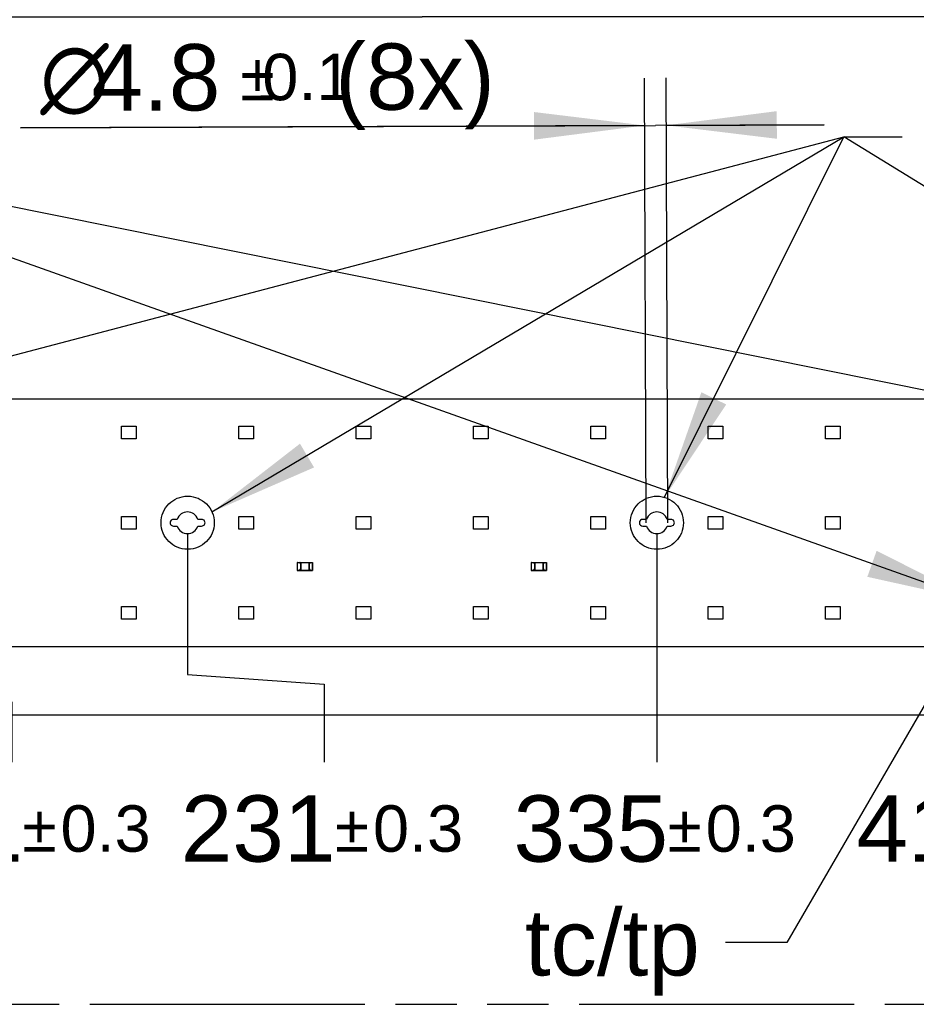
# Model space of a CAD drawing. Header units: millimetres. Extents: x 0 to 210, y 0 to 297.
# Tile 10 of 27: x 94 to 123, y 133 to 164. Entities that reach past the tile are written whole.
import ezdxf
from ezdxf.enums import TextEntityAlignment as Align

# ---------------------------------------------------------------- set-up
doc = ezdxf.new("R2010")
doc.units = ezdxf.units.MM
doc.header["$LTSCALE"] = 19.36
doc.linetypes.add('CENTER', pattern=[0.6, 0.375, -0.075, 0.075, -0.075])
doc.linetypes.add('PHANTOM', pattern=[0.8, 0.45, -0.05, 0.1, -0.05, 0.1, -0.05])
doc.layers.get('0').update_dxf_attribs({"linetype": 'CONTINUOUS'})
for name, color, linetype in [('DEFAULT_3', 7, 'PHANTOM'), ('Z_DIM_2D', 7, 'CONTINUOUS'), ('Z_NOTICE', 7, 'CONTINUOUS')]:
    doc.layers.add(name, color=color, linetype=linetype)
doc.styles.get("Standard").update_dxf_attribs({"font": 'txt', "width": 0.7})
doc.styles.add('TEXTSTYLE_3', font='helveticaneueltw1g-ltcn.otf')
doc.styles.add('TEXTSTYLE_4', font='gdt', dxfattribs={"width": 0.7})
doc.dimstyles.new('DIMSTYLE_1', dxfattribs={"dimtxt": 2.1, "dimasz": 3.5, "dimexe": 1.5, "dimexo": 0, "dimgap": 0.525, "dimtad": 1, "dimdec": 3, "dimlfac": 7.000007, "dimdsep": 46, "dimtxsty": 'TEXTSTYLE_3', "dimblk": '_FILLED', "dimblk1": '_FILLED', "dimblk2": '_FILLED', "dimcen": 0.09, "dimclrt": 5, "dimadec": 3, "dimazin": 2, "dimtol": 1, "dimtp": 0.4, "dimtm": 0.4, "dimtfac": 1, "dimtdec": 3, "dimtofl": 0, "dimtmove": 0, "dimatfit": 3, "dimldrblk": '_FILLED', "dimfxl": 0, "dimtolj": 1, "dimarcsym": 0})
doc.dimstyles.new('DIMSTYLE_5', dxfattribs={"dimtxt": 2.1, "dimasz": 3.5, "dimexe": 1.5, "dimexo": 0, "dimgap": 0.525, "dimtad": 0, "dimtih": 1, "dimtoh": 1, "dimdec": 3, "dimlfac": 7.000007, "dimdsep": 46, "dimtxsty": 'TEXTSTYLE_3', "dimblk": '_FILLED', "dimblk1": '_FILLED', "dimblk2": '_FILLED', "dimcen": 0.09, "dimclrt": 5, "dimadec": 3, "dimazin": 2, "dimtol": 1, "dimtp": 0.3, "dimtm": 0.3, "dimtfac": 1, "dimtdec": 3, "dimtofl": 0, "dimtmove": 0, "dimatfit": 3, "dimldrblk": '_FILLED', "dimfxl": 0, "dimtolj": 1, "dimarcsym": 0})
doc.dimstyles.new('DIMSTYLE_7', dxfattribs={"dimtxt": 2.1, "dimasz": 3.5, "dimexe": 1.5, "dimexo": 0, "dimgap": 0.525, "dimtad": 0, "dimtih": 1, "dimtoh": 1, "dimlfac": 7.000007, "dimdsep": 46, "dimtxsty": 'TEXTSTYLE_3', "dimblk": '_FILLED', "dimblk1": '_FILLED', "dimblk2": '_FILLED', "dimcen": 0.09, "dimclrt": 5, "dimazin": 2, "dimtol": 1, "dimtp": 0.3, "dimtm": 0.3, "dimtfac": 1, "dimtofl": 0, "dimtmove": 0, "dimatfit": 3, "dimldrblk": '_FILLED', "dimfxl": 0, "dimtolj": 1, "dimarcsym": 0})
doc.dimstyles.new('DIMSTYLE_9', dxfattribs={"dimtxt": 2.1, "dimasz": 3.5, "dimexe": 1.5, "dimexo": 0, "dimgap": 0.525, "dimtad": 1, "dimdec": 3, "dimlfac": 7.000007, "dimdsep": 46, "dimtxsty": 'TEXTSTYLE_3', "dimblk": '_FILLED', "dimblk1": '_FILLED', "dimblk2": '_FILLED', "dimcen": 0.09, "dimclrt": 5, "dimadec": 3, "dimazin": 2, "dimtol": 1, "dimtp": 0.1, "dimtm": 0.1, "dimtfac": 1, "dimtdec": 3, "dimtofl": 0, "dimtmove": 0, "dimatfit": 3, "dimldrblk": '_FILLED', "dimfxl": 0, "dimtolj": 1, "dimarcsym": 0})
doc.dimstyles.get("Standard").update_dxf_attribs({"dimtxt": 3.5, "dimasz": 3.5, "dimexe": 1.5, "dimexo": 0, "dimtad": 1, "dimdec": 3, "dimdsep": 46, "dimtxsty": 'Standard', "dimblk": '_FILLED', "dimblk1": '_FILLED', "dimblk2": '_FILLED', "dimcen": 0.09, "dimclrt": 5, "dimadec": 3, "dimazin": 2, "dimtol": 1, "dimtp": 0.001, "dimtm": 0.001, "dimtfac": 1, "dimtdec": 3, "dimtofl": 0, "dimtmove": 0, "dimatfit": 3, "dimldrblk": '_FILLED', "dimfxl": 0, "dimtolj": 1, "dimarcsym": 0})

# ---------------------------------------------------------------- blocks, each defined once
blk = doc.blocks.new('*D2')
at = {"layer": 'Z_DIM_2D', "color": 2, "linetype": 'Continuous', "transparency": 16777216}
for p, q in [((66.688, 151.86), (66.688, 165.449)), ((147.545, 151.86), (147.545, 165.449)), ((66.688, 163.949), (107.117, 163.949)), ((147.545, 163.949), (107.117, 163.949))]:
    blk.add_line(p, q, dxfattribs=at)
at = {"layer": 'Z_DIM_2D', "color": 5, "linetype": 'Continuous', "transparency": 16777216}
for s, height, style, p in [('566', 2.1, 'TEXTSTYLE_3', (105.025, 164.474)), ('`', 1.47, 'TEXTSTYLE_4', (107.998, 164.789)), ('0.4', 1.47, 'TEXTSTYLE_3', (110.09, 164.789))]:
    blk.add_text(s, height=height, dxfattribs=dict(at, style=style)).set_placement(p, align=Align.CENTER)
blk = doc.blocks.new('_FILLED')
at = {"color": 0, "linetype": 'ByBlock'}
blk.add_solid([(0, 0), (-1, 0.125), (-1, -0.125)], dxfattribs=at)
blk = doc.blocks.new('_NONE')
blk = doc.blocks.new('*D12')
at = {"layer": 'Z_DIM_2D', "color": 2, "linetype": 'Continuous', "transparency": 16777216}
for p, q in [((88.259, 150.446), (88.259, 143.298)), ((88.259, 143.298), (94.121, 142.257)), ((94.121, 142.257), (94.121, 140.347))]:
    blk.add_line(p, q, dxfattribs=at)
at = {"layer": 'Z_DIM_2D', "color": 5, "linetype": 'Continuous', "transparency": 16777216}
for s, height, style, p in [('151', 2.1, 'TEXTSTYLE_3', (92.029, 137.197)), ('`', 1.47, 'TEXTSTYLE_4', (95.003, 137.512)), ('0.3', 1.47, 'TEXTSTYLE_3', (97.094, 137.512))]:
    blk.add_text(s, height=height, dxfattribs=dict(at, style=style)).set_placement(p, align=Align.CENTER)
blk = doc.blocks.new('*D13')
at = {"layer": 'Z_DIM_2D', "color": 2, "linetype": 'Continuous', "transparency": 16777216}
for p, q in [((99.688, 147.589), (99.688, 143.125)), ((99.688, 143.125), (104.013, 142.814)), ((104.013, 142.814), (104.013, 140.347))]:
    blk.add_line(p, q, dxfattribs=at)
at = {"layer": 'Z_DIM_2D', "color": 5, "linetype": 'Continuous', "transparency": 16777216}
for s, height, style, p in [('231', 2.1, 'TEXTSTYLE_3', (101.921, 137.197)), ('`', 1.47, 'TEXTSTYLE_4', (104.894, 137.512)), ('0.3', 1.47, 'TEXTSTYLE_3', (106.986, 137.512))]:
    blk.add_text(s, height=height, dxfattribs=dict(at, style=style)).set_placement(p, align=Align.CENTER)
blk = doc.blocks.new('*D14')
at = {"layer": 'Z_DIM_2D', "color": 2, "linetype": 'Continuous', "transparency": 16777216}
blk.add_line((114.545, 147.589), (114.545, 140.347), dxfattribs=at)
at = {"layer": 'Z_DIM_2D', "color": 5, "linetype": 'Continuous', "transparency": 16777216}
for s, height, style, p in [('335', 2.1, 'TEXTSTYLE_3', (112.454, 137.197)), ('`', 1.47, 'TEXTSTYLE_4', (115.427, 137.512)), ('0.3', 1.47, 'TEXTSTYLE_3', (117.518, 137.512))]:
    blk.add_text(s, height=height, dxfattribs=dict(at, style=style)).set_placement(p, align=Align.CENTER)
blk = doc.blocks.new('*D15')
at = {"layer": 'Z_DIM_2D', "color": 2, "linetype": 'Continuous', "transparency": 16777216}
blk.add_line((125.402, 144.732), (125.402, 140.347), dxfattribs=at)
at = {"layer": 'Z_DIM_2D', "color": 5, "linetype": 'Continuous', "transparency": 16777216}
for s, height, style, p in [('411', 2.1, 'TEXTSTYLE_3', (123.311, 137.197)), ('`', 1.47, 'TEXTSTYLE_4', (126.284, 137.512)), ('0.3', 1.47, 'TEXTSTYLE_3', (128.375, 137.512))]:
    blk.add_text(s, height=height, dxfattribs=dict(at, style=style)).set_placement(p, align=Align.CENTER)
blk = doc.blocks.new('*D16')
at = {"layer": 'Z_DIM_2D', "color": 2, "linetype": 'Continuous', "transparency": 16777216}
for p, q in [((129.117, 150.446), (129.117, 143.285)), ((129.117, 143.285), (134.817, 142.207)), ((134.817, 142.207), (134.817, 140.347))]:
    blk.add_line(p, q, dxfattribs=at)
at = {"layer": 'Z_DIM_2D', "color": 5, "linetype": 'Continuous', "transparency": 16777216}
for s, height, style, p in [('437', 2.1, 'TEXTSTYLE_3', (132.725, 137.197)), ('`', 1.47, 'TEXTSTYLE_4', (135.698, 137.512)), ('0.3', 1.47, 'TEXTSTYLE_3', (137.79, 137.512))]:
    blk.add_text(s, height=height, dxfattribs=dict(at, style=style)).set_placement(p, align=Align.CENTER)
blk = doc.blocks.new('*D17')
at = {"layer": 'Z_DIM_2D', "color": 2, "linetype": 'Continuous', "transparency": 16777216}
for p, q in [((140.545, 147.589), (140.545, 143.014)), ((140.545, 143.014), (144.826, 142.394)), ((144.826, 142.394), (144.826, 140.347))]:
    blk.add_line(p, q, dxfattribs=at)
at = {"layer": 'Z_DIM_2D', "color": 5, "linetype": 'Continuous', "transparency": 16777216}
for s, height, style, p in [('517', 2.1, 'TEXTSTYLE_3', (142.735, 137.197)), ('`', 1.47, 'TEXTSTYLE_4', (145.708, 137.512)), ('0.3', 1.47, 'TEXTSTYLE_3', (147.799, 137.512))]:
    blk.add_text(s, height=height, dxfattribs=dict(at, style=style)).set_placement(p, align=Align.CENTER)
blk = doc.blocks.new('*D19')
at = {"layer": 'Z_DIM_2D', "color": 2, "linetype": 'Continuous', "transparency": 16777216}
for p, q in [((114.202, 147.931), (114.152, 162.013)), ((114.888, 147.933), (114.838, 162.016)), ((94.404, 160.443), (114.5, 160.515)), ((114.158, 160.513), (94.404, 160.443)), ((119.843, 160.533), (114.5, 160.515)), ((114.843, 160.516), (119.843, 160.533))]:
    blk.add_line(p, q, dxfattribs=at)
at = {"layer": 'Z_DIM_2D', "color": 2, "linetype": 'Continuous', "transparency": 16777216, "xscale": 3.5, "yscale": 3.5, "zscale": 3.5}
for p, rotation in [((114.158, 160.513), 0.2035462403), ((114.843, 160.516), 180.2035462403)]:
    blk.add_blockref('_FILLED', p, dxfattribs=dict(at, rotation=rotation))
at = {"layer": 'Z_DIM_2D', "color": 5, "linetype": 'Continuous', "transparency": 16777216}
for s, height, style, p in [('4.8', 2.1, 'TEXTSTYLE_3', (100.729, 160.991)), (' (8x)', 2.1, 'TEXTSTYLE_3', (109.418, 161.021)), ('`', 1.47, 'TEXTSTYLE_4', (102.443, 161.312)), ('0.1', 1.47, 'TEXTSTYLE_3', (104.911, 161.32)), ('n', 2.1, 'TEXTSTYLE_4', (97.203, 160.978))]:
    blk.add_text(s, height=height, rotation=0.2035, dxfattribs=dict(at, style=style)).set_placement(p, align=Align.RIGHT)

msp = doc.modelspace()

# ---------------------------------------------------------------- linework, layer by layer
at = {"color": 7, "linetype": 'Continuous'}
for p, q in [((66.68808, 151.86042), (147.54514, 151.86042)), ((97.60233, 150.58899), (97.60233, 150.98899)), ((97.60233, 150.98899), (98.05948, 150.98899)), ((98.05948, 150.98899), (98.05948, 150.58899)), ((101.31662, 150.58899), (101.31662, 150.98899)), ((101.31662, 150.98899), (101.77376, 150.98899)), ((101.77376, 150.98899), (101.77376, 150.58899)), ((105.0309, 150.58899), (105.0309, 150.98899)), ((105.0309, 150.98899), (105.48804, 150.98899)), ((105.48804, 150.98899), (105.48804, 150.58899)), ((108.74518, 150.58899), (108.74518, 150.98899)), ((108.74518, 150.98899), (109.20232, 150.98899)), ((109.20232, 150.98899), (109.20232, 150.58899)), ((112.45946, 150.98899), (112.91661, 150.98899)), ((112.45946, 150.58899), (112.45946, 150.98899)), ((112.91661, 150.98899), (112.91661, 150.58899)), ((116.17374, 150.98899), (116.63089, 150.98899)), ((116.17374, 150.58899), (116.17374, 150.98899)), ((116.63089, 150.98899), (116.63089, 150.58899)), ((119.88803, 150.98899), (120.34517, 150.98899)), ((119.88803, 150.58899), (119.88803, 150.98899)), ((120.34517, 150.98899), (120.34517, 150.58899)), ((98.05948, 150.58899), (97.60233, 150.58899)), ((101.77376, 150.58899), (101.31662, 150.58899)), ((105.48804, 150.58899), (105.0309, 150.58899)), ((109.20232, 150.58899), (108.74518, 150.58899)), ((112.91661, 150.58899), (112.45946, 150.58899)), ((116.63089, 150.58899), (116.17374, 150.58899)), ((120.34517, 150.58899), (119.88803, 150.58899)), ((97.60233, 147.73185), (97.60233, 148.13185)), ((97.60233, 148.13185), (98.05948, 148.13185)), ((98.05948, 148.13185), (98.05948, 147.73185)), ((101.31662, 147.73185), (101.31662, 148.13185)), ((101.31662, 148.13185), (101.77376, 148.13185)), ((101.77376, 148.13185), (101.77376, 147.73185)), ((105.0309, 147.73185), (105.0309, 148.13185)), ((105.0309, 148.13185), (105.48804, 148.13185)), ((105.48804, 148.13185), (105.48804, 147.73185)), ((108.74518, 148.13185), (109.20232, 148.13185)), ((108.74518, 147.73185), (108.74518, 148.13185)), ((109.20232, 148.13185), (109.20232, 147.73185)), ((112.45946, 148.13185), (112.91661, 148.13185)), ((112.45946, 147.73185), (112.45946, 148.13185)), ((112.91661, 148.13185), (112.91661, 147.73185)), ((116.17374, 148.13185), (116.63089, 148.13185)), ((116.17374, 147.73185), (116.17374, 148.13185)), ((116.63089, 148.13185), (116.63089, 147.73185)), ((119.88803, 148.13185), (120.34517, 148.13185)), ((119.88803, 147.73185), (119.88803, 148.13185)), ((120.34517, 148.13185), (120.34517, 147.73185)), ((99.36236, 148.039), (99.24162, 148.039)), ((99.24162, 147.82471), (99.36236, 147.82471)), ((100.13448, 148.039), (100.01373, 148.039)), ((100.01373, 147.82471), (100.13448, 147.82471)), ((114.21949, 148.039), (114.09875, 148.039)), ((114.09875, 147.82471), (114.21949, 147.82471)), ((114.9916, 148.039), (114.87086, 148.039)), ((114.87086, 147.82471), (114.9916, 147.82471)), ((98.05948, 147.73185), (97.60233, 147.73185)), ((101.77376, 147.73185), (101.31662, 147.73185)), ((105.48804, 147.73185), (105.0309, 147.73185)), ((109.20232, 147.73185), (108.74518, 147.73185)), ((112.91661, 147.73185), (112.45946, 147.73185)), ((116.63089, 147.73185), (116.17374, 147.73185)), ((120.34517, 147.73185), (119.88803, 147.73185)), ((103.16304, 146.67221), (103.16304, 146.42007)), ((103.16554, 146.67471), (103.64626, 146.67471)), ((103.24876, 146.67471), (103.24626, 146.67221)), ((103.24876, 146.649), (103.24626, 146.6465)), ((103.24716, 146.64742), (103.24673, 146.64697)), ((103.24791, 146.64822), (103.24716, 146.64742)), ((103.24876, 146.649), (103.24876, 146.67471)), ((103.27019, 146.649), (103.24876, 146.649)), ((103.27019, 146.649), (103.26769, 146.6465)), ((103.27019, 146.67471), (103.27019, 146.41757)), ((103.27019, 146.67471), (103.27269, 146.67221)), ((103.54161, 146.67471), (103.53911, 146.67221)), ((103.54084, 146.67386), (103.54005, 146.67313)), ((103.54161, 146.41757), (103.54161, 146.67471)), ((103.54161, 146.649), (103.54411, 146.6465)), ((103.56304, 146.649), (103.54161, 146.649)), ((103.56304, 146.67471), (103.56304, 146.649)), ((103.56304, 146.67471), (103.56554, 146.67221)), ((103.56304, 146.649), (103.56554, 146.6465)), ((103.56389, 146.67394), (103.56462, 146.67315)), ((103.64876, 146.42007), (103.64876, 146.67221)), ((110.57018, 146.67221), (110.57018, 146.42007)), ((110.57268, 146.67471), (111.05339, 146.67471)), ((110.65589, 146.67471), (110.65339, 146.67221)), ((110.65589, 146.649), (110.65339, 146.6465)), ((110.6543, 146.64742), (110.65387, 146.64697)), ((110.65504, 146.64822), (110.6543, 146.64742)), ((110.65589, 146.649), (110.65589, 146.67471)), ((110.67732, 146.649), (110.65589, 146.649)), ((110.67732, 146.649), (110.67482, 146.6465)), ((110.67732, 146.67471), (110.67982, 146.67221)), ((110.67732, 146.67471), (110.67732, 146.41757)), ((110.94875, 146.67471), (110.94625, 146.67221)), ((110.94798, 146.67386), (110.94719, 146.67313)), ((110.94875, 146.41757), (110.94875, 146.67471)), ((110.97018, 146.649), (110.94875, 146.649)), ((110.94875, 146.649), (110.95125, 146.6465)), ((110.97018, 146.67471), (110.97268, 146.67221)), ((110.97018, 146.67471), (110.97018, 146.649)), ((110.97018, 146.649), (110.97268, 146.6465)), ((110.97103, 146.67394), (110.97176, 146.67315)), ((111.05589, 146.42007), (111.05589, 146.67221)), ((103.16554, 146.41757), (103.64626, 146.41757)), ((103.24876, 146.44328), (103.24626, 146.44578)), ((103.24876, 146.41757), (103.24626, 146.42007)), ((103.24791, 146.41834), (103.24718, 146.41913)), ((103.24876, 146.41757), (103.24876, 146.44328)), ((103.24876, 146.44328), (103.27019, 146.44328)), ((103.27019, 146.44328), (103.26769, 146.44578)), ((103.27019, 146.41757), (103.27269, 146.42007)), ((103.54161, 146.41757), (103.53911, 146.42007)), ((103.54161, 146.44328), (103.54411, 146.44578)), ((103.54161, 146.44328), (103.56304, 146.44328)), ((103.56304, 146.44328), (103.56554, 146.44578)), ((103.56304, 146.44328), (103.56304, 146.41757)), ((103.56304, 146.41757), (103.56554, 146.42007)), ((110.57268, 146.41757), (111.05339, 146.41757)), ((110.65589, 146.44328), (110.65339, 146.44578)), ((110.65589, 146.41757), (110.65339, 146.42007)), ((110.65505, 146.41834), (110.65431, 146.41913)), ((110.65589, 146.44328), (110.67732, 146.44328)), ((110.65589, 146.41757), (110.65589, 146.44328)), ((110.67732, 146.44328), (110.67482, 146.44578)), ((110.67732, 146.41757), (110.67982, 146.42007)), ((110.94875, 146.41757), (110.94625, 146.42007)), ((110.94875, 146.44328), (110.95125, 146.44578)), ((110.94875, 146.44328), (110.97018, 146.44328)), ((110.97018, 146.44328), (110.97268, 146.44578)), ((110.97018, 146.44328), (110.97018, 146.41757)), ((110.97018, 146.41757), (110.97268, 146.42007)), ((97.60233, 144.87471), (97.60233, 145.27471)), ((97.60233, 145.27471), (98.05948, 145.27471)), ((98.05948, 145.27471), (98.05948, 144.87471)), ((101.31662, 144.87471), (101.31662, 145.27471)), ((101.31662, 145.27471), (101.77376, 145.27471)), ((101.77376, 145.27471), (101.77376, 144.87471)), ((105.0309, 145.27471), (105.48804, 145.27471)), ((105.0309, 144.87471), (105.0309, 145.27471)), ((105.48804, 145.27471), (105.48804, 144.87471)), ((108.74518, 145.27471), (109.20232, 145.27471)), ((108.74518, 144.87471), (108.74518, 145.27471)), ((109.20232, 145.27471), (109.20232, 144.87471)), ((112.45946, 145.27471), (112.91661, 145.27471)), ((112.45946, 144.87471), (112.45946, 145.27471)), ((112.91661, 145.27471), (112.91661, 144.87471)), ((116.17374, 145.27471), (116.63089, 145.27471)), ((116.17374, 144.87471), (116.17374, 145.27471)), ((116.63089, 145.27471), (116.63089, 144.87471)), ((119.88803, 145.27471), (120.34517, 145.27471)), ((119.88803, 144.87471), (119.88803, 145.27471)), ((120.34517, 145.27471), (120.34517, 144.87471)), ((98.05948, 144.87471), (97.60233, 144.87471)), ((101.77376, 144.87471), (101.31662, 144.87471)), ((105.48804, 144.87471), (105.0309, 144.87471)), ((109.20232, 144.87471), (108.74518, 144.87471)), ((112.91661, 144.87471), (112.45946, 144.87471)), ((116.63089, 144.87471), (116.17374, 144.87471)), ((120.34517, 144.87471), (119.88803, 144.87471)), ((147.54514, 144.00328), (66.68808, 144.00328))]:
    msp.add_line(p, q, dxfattribs=at)
at = {"color": 9, "linetype": 'Continuous'}
for p, q in [((103.16304, 146.67221), (103.24626, 146.67221)), ((103.16554, 146.41757), (103.16554, 146.67471)), ((103.24626, 146.67221), (103.24626, 146.6465)), ((103.24626, 146.6465), (103.26769, 146.6465)), ((103.26769, 146.6465), (103.26769, 146.44578)), ((103.27269, 146.42007), (103.27269, 146.67221)), ((103.27269, 146.67221), (103.53911, 146.67221)), ((103.53911, 146.67221), (103.53911, 146.42007)), ((103.54411, 146.44578), (103.54411, 146.6465)), ((103.54411, 146.6465), (103.56554, 146.6465)), ((103.56554, 146.6465), (103.56554, 146.67221)), ((103.56554, 146.67221), (103.64876, 146.67221)), ((103.64626, 146.67471), (103.64626, 146.41757)), ((110.57018, 146.67221), (110.65339, 146.67221)), ((110.57268, 146.41757), (110.57268, 146.67471)), ((110.65339, 146.67221), (110.65339, 146.6465)), ((110.65339, 146.6465), (110.67482, 146.6465)), ((110.67482, 146.6465), (110.67482, 146.44578)), ((110.67982, 146.67221), (110.94625, 146.67221)), ((110.67982, 146.42007), (110.67982, 146.67221)), ((110.94625, 146.67221), (110.94625, 146.42007)), ((110.95125, 146.6465), (110.97268, 146.6465)), ((110.95125, 146.44578), (110.95125, 146.6465)), ((110.97268, 146.67221), (111.05589, 146.67221)), ((110.97268, 146.6465), (110.97268, 146.67221)), ((111.05339, 146.67471), (111.05339, 146.41757)), ((103.24626, 146.42007), (103.16304, 146.42007)), ((103.24626, 146.44578), (103.24626, 146.42007)), ((103.26769, 146.44578), (103.24626, 146.44578)), ((103.53911, 146.42007), (103.27269, 146.42007)), ((103.56554, 146.44578), (103.54411, 146.44578)), ((103.56554, 146.42007), (103.56554, 146.44578)), ((103.64876, 146.42007), (103.56554, 146.42007)), ((110.65339, 146.42007), (110.57018, 146.42007)), ((110.67482, 146.44578), (110.65339, 146.44578)), ((110.65339, 146.44578), (110.65339, 146.42007)), ((110.94625, 146.42007), (110.67982, 146.42007)), ((110.97268, 146.44578), (110.95125, 146.44578)), ((110.97268, 146.42007), (110.97268, 146.44578)), ((111.05589, 146.42007), (110.97268, 146.42007))]:
    msp.add_line(p, q, dxfattribs=at)
at = {"color": 7, "linetype": 'Continuous'}
for points in [[(103.24798, 146.67386), (103.24719, 146.67312), (103.24673, 146.67268)], [(103.24876, 146.649), (103.24865, 146.64894), (103.24847, 146.64877), (103.24822, 146.64853)], [(103.24876, 146.67471), (103.2487, 146.6746), (103.24853, 146.67442), (103.24829, 146.67417)], [(103.27019, 146.67471), (103.27029, 146.67465), (103.27047, 146.67449), (103.27073, 146.67424)], [(103.27104, 146.67393), (103.27178, 146.67314), (103.27221, 146.67268)], [(103.54005, 146.67313), (103.53959, 146.67269), (103.53911, 146.67221)], [(103.54161, 146.67471), (103.54155, 146.6746), (103.54139, 146.67442), (103.54115, 146.67417)], [(103.56304, 146.67471), (103.56316, 146.67465), (103.56334, 146.67449), (103.56359, 146.67424)], [(103.56304, 146.649), (103.5631, 146.64888), (103.56327, 146.6487), (103.56351, 146.64845)], [(103.56382, 146.64815), (103.56461, 146.64742), (103.56506, 146.64698), (103.56554, 146.6465)], [(103.56462, 146.67315), (103.56506, 146.67269), (103.56554, 146.67221)], [(110.65512, 146.67386), (110.65432, 146.67312), (110.65387, 146.67268)], [(110.65589, 146.649), (110.65579, 146.64894), (110.65561, 146.64877), (110.65535, 146.64853)], [(110.65589, 146.67471), (110.65583, 146.6746), (110.65567, 146.67442), (110.65543, 146.67417)], [(110.67732, 146.67471), (110.67743, 146.67465), (110.67761, 146.67449), (110.67786, 146.67424)], [(110.67817, 146.67393), (110.67892, 146.67314), (110.67935, 146.67268)], [(110.94719, 146.67313), (110.94673, 146.67269), (110.94625, 146.67221)], [(110.94875, 146.67471), (110.94869, 146.6746), (110.94853, 146.67442), (110.94828, 146.67417)], [(110.97018, 146.67471), (110.97029, 146.67465), (110.97047, 146.67449), (110.97072, 146.67424)], [(110.97018, 146.649), (110.97024, 146.64888), (110.9704, 146.6487), (110.97065, 146.64845)], [(110.97095, 146.64815), (110.97174, 146.64742), (110.9722, 146.64698), (110.97268, 146.6465)], [(110.97176, 146.67315), (110.97219, 146.67269), (110.97268, 146.67221)], [(103.24799, 146.44413), (103.2472, 146.44486), (103.24674, 146.4453), (103.24626, 146.44578)], [(103.24718, 146.41913), (103.24674, 146.41959), (103.24626, 146.42007)], [(103.24876, 146.41757), (103.24864, 146.41763), (103.24846, 146.41779), (103.24822, 146.41803)], [(103.24876, 146.44328), (103.2487, 146.4434), (103.24853, 146.44357), (103.24829, 146.44382)], [(103.27019, 146.41757), (103.27025, 146.41768), (103.27041, 146.41785), (103.27065, 146.41811)], [(103.27096, 146.41842), (103.27176, 146.41916), (103.27221, 146.41959)], [(103.54077, 146.41834), (103.54002, 146.41914), (103.53959, 146.4196)], [(103.54161, 146.41757), (103.54151, 146.41763), (103.54133, 146.41779), (103.54108, 146.41803)], [(103.56304, 146.44328), (103.56316, 146.44334), (103.56334, 146.44351), (103.56359, 146.44375)], [(103.56304, 146.41757), (103.5631, 146.41768), (103.56327, 146.41785), (103.56351, 146.41811)], [(103.56382, 146.41842), (103.56462, 146.41916), (103.56507, 146.41959)], [(103.56389, 146.44405), (103.56462, 146.44484), (103.56506, 146.4453), (103.56554, 146.44578)], [(110.65512, 146.44413), (110.65433, 146.44486), (110.65387, 146.4453), (110.65339, 146.44578)], [(110.65431, 146.41913), (110.65388, 146.41959), (110.65339, 146.42007)], [(110.65589, 146.41757), (110.65578, 146.41763), (110.6556, 146.41779), (110.65535, 146.41803)], [(110.65589, 146.44328), (110.65583, 146.4434), (110.65567, 146.44357), (110.65543, 146.44382)], [(110.67732, 146.41757), (110.67738, 146.41768), (110.67755, 146.41785), (110.67779, 146.41811)], [(110.6781, 146.41842), (110.67889, 146.41916), (110.67935, 146.41959)], [(110.9479, 146.41834), (110.94716, 146.41914), (110.94672, 146.4196)], [(110.94875, 146.41757), (110.94864, 146.41763), (110.94846, 146.41779), (110.94821, 146.41803)], [(110.97018, 146.44328), (110.97029, 146.44334), (110.97047, 146.44351), (110.97072, 146.44375)], [(110.97018, 146.41757), (110.97024, 146.41768), (110.9704, 146.41785), (110.97064, 146.41811)], [(110.97095, 146.41842), (110.97175, 146.41916), (110.97221, 146.41959)], [(110.97103, 146.44405), (110.97176, 146.44484), (110.97219, 146.4453), (110.97268, 146.44578)]]:
    msp.add_lwpolyline(points, dxfattribs=at)
at = {"color": 7, "linetype": 'CENTER'}
for centre in [(99.6919, 147.93185), (114.54579, 147.93185)]:
    msp.add_circle(centre, 0.8412, dxfattribs=at)
at = {"color": 7, "linetype": 'Continuous'}
for centre, radius, start, end in [((99.68805, 147.93185), 0.34286, 18.209894, 161.790106), ((114.54517, 147.93185), 0.34286, 18.209934, 161.789815), ((99.24162, 147.93185), 0.10714, 89.999809, 269.999809), ((99.68805, 147.93185), 0.34286, 198.209894, 341.790106), ((100.13448, 147.93185), 0.10714, 269.999809, 90.000191), ((114.09875, 147.93185), 0.10714, 90, 270), ((114.54518, 147.93185), 0.34286, 198.209894, 341.790106), ((114.9916, 147.93185), 0.10714, 269.999809, 90.000191), ((103.16554, 146.67221), 0.0025, 90, 180), ((103.64626, 146.67221), 0.0025, 0, 90), ((110.57268, 146.67221), 0.0025, 90, 180), ((111.05339, 146.67221), 0.0025, 0, 90), ((103.16554, 146.42007), 0.0025, 180, 270), ((103.64626, 146.42007), 0.0025, 270, 360), ((110.57268, 146.42007), 0.0025, 180, 270), ((111.05339, 146.42007), 0.0025, 270, 360)]:
    msp.add_arc(centre, radius, start, end, dxfattribs=at)
at = {"layer": 'DEFAULT_3', "color": 91, "linetype": 'PHANTOM', "true_color": 0x80ff80}
msp.add_line((50.12864, 132.68), (150.12864, 132.68), dxfattribs=at)
at = {"layer": 'Z_DIM_2D', "color": 2, "linetype": 'Continuous'}
msp.add_line((66.68808, 141.84653), (144.82625, 141.84653), dxfattribs=at)

# ---------------------------------------------------------------- texts
at = {"layer": 'Z_NOTICE', "color": 5, "linetype": 'Continuous', "style": 'TEXTSTYLE_3'}
msp.add_text('tc/tp ', height=2.1, dxfattribs=at).set_placement((116.7217, 133.5916), align=Align.RIGHT)

# ---------------------------------------------------------------- dimensions: what is measured, and where the dimension line sits
at = {"layer": 'Z_DIM_2D', "color": 2, "linetype": 'Continuous'}
dim = msp.add_linear_dim(base=(147.54514, 163.94881), p1=(66.68808, 151.86042), p2=(147.54514, 151.86042), dimstyle='DIMSTYLE_1', override={"dimblk1": 'NONE', "dimblk2": 'NONE', "dimsah": 1}, dxfattribs=at)
dim.commit()
dim.dimension.update_dxf_attribs({"geometry": '*D2', "text_midpoint": (107.11661, 163.94881), "dimtype": 160})
dim = msp.add_linear_dim(base=(114.15762, 160.51329), p1=(114.88803, 147.93307), p2=(114.20232, 147.93064), angle=180.203546, text='%%c<> (8x)', dimstyle='DIMSTYLE_9', dxfattribs=at)
dim.commit()
dim.dimension.update_dxf_attribs({"geometry": '*D19', "text_midpoint": (101.91194, 160.46978), "dimtype": 160})
for feature_location, offset, origin, dimstyle, picture, middle in [((88.25949, 150.44614), (5.86155, -10.09961), (66.68808, 150.44614), 'DIMSTYLE_5', '*D12', (94.12104, 138.24653)), ((129.11659, 150.44614), (5.69998, -10.09961), (66.68808, 150.44614), 'DIMSTYLE_5', '*D16', (134.81657, 138.24653)), ((99.68805, 147.58899), (4.32486, -7.24247), (66.68808, 147.58899), 'DIMSTYLE_5', '*D13', (104.01291, 138.24653)), ((114.54518, 147.58899), (0, -7.24247), (66.68808, 147.58899), 'DIMSTYLE_5', '*D14', (114.54518, 138.24653)), ((140.54497, 147.58899), (4.28128, -7.24247), (66.68808, 147.58899), 'DIMSTYLE_7', '*D17', (144.82625, 138.24653)), ((125.40231, 144.73185), (0, -4.38533), (66.68808, 144.73185), 'DIMSTYLE_5', '*D15', (125.40231, 138.24653))]:
    dim = msp.add_ordinate_dim(feature_location=feature_location, offset=offset, dtype=1, origin=origin, dimstyle=dimstyle, override={"dimblk1": 'NONE', "dimsah": 1}, dxfattribs=at)
    dim.commit()
    dim.dimension.update_dxf_attribs({"geometry": picture, "text_midpoint": middle})

# ---------------------------------------------------------------- leaders
at = {"layer": 'Z_NOTICE', "color": 2, "linetype": 'Continuous'}
for points in [[(74.51772, 148.07078), (120.46399, 160.1494), (122.30774, 160.1494)], [(124.65283, 145.45667), (83.63704, 160.05225), (82.2853, 160.05225)], [(128.32246, 151.0543), (83.63704, 160.05225), (82.2853, 160.05225)], [(100.46119, 148.27214), (120.46399, 160.1494), (122.30774, 160.1494)], [(114.78964, 148.73693), (120.46399, 160.1494), (122.30774, 160.1494)], [(139.77549, 148.27173), (120.46399, 160.1494), (122.30774, 160.1494)], [(127.69855, 150.24299), (118.65934, 134.6416), (116.7217, 134.6416)]]:
    msp.add_leader(points, dimstyle='Standard', override={"dimtad": 0}, dxfattribs=at)

doc.saveas('drawing.dxf')
